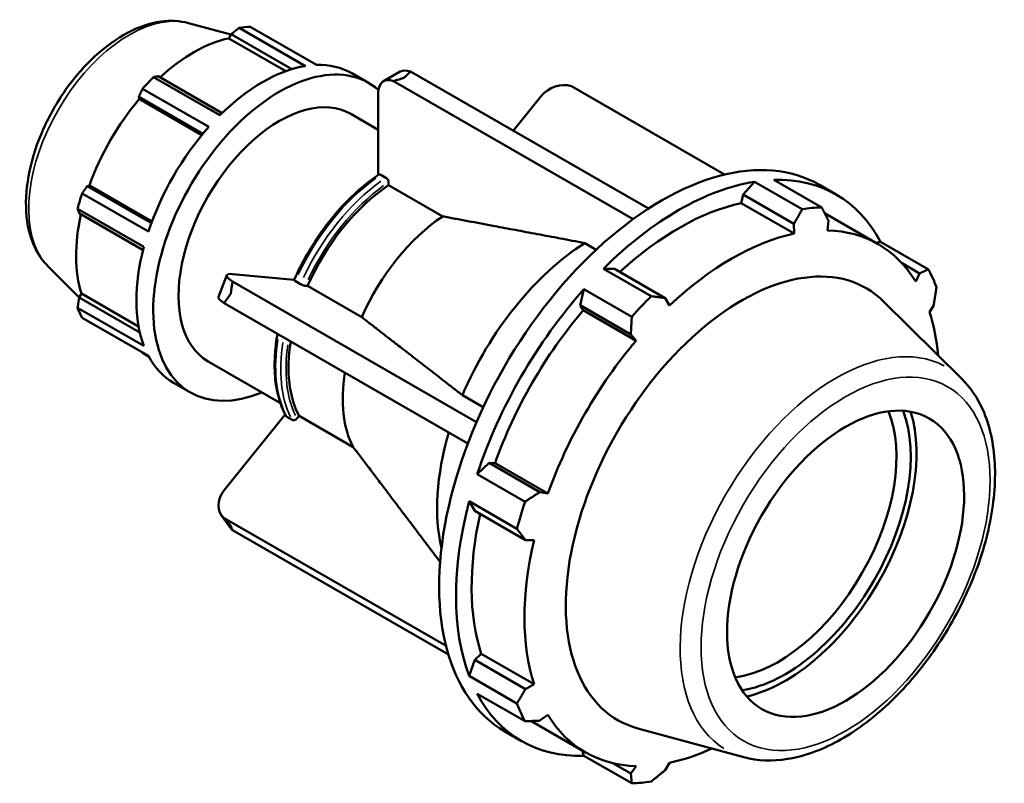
# Model space of a CAD drawing. Header units: inches. Extents: x -3.6 to 53.1, y -14.1 to 33.8.
# Tile 8 of 8: x 46.1 to 53.1, y 28.4 to 33.8. Entities that reach past the tile are written whole.
import ezdxf

# ---------------------------------------------------------------- set-up
doc = ezdxf.new("R2010")
doc.units = ezdxf.units.IN
doc.header["$MEASUREMENT"] = 0
doc.layers.add('Visible (ANSI)', color=7, linetype='Continuous', lineweight=50)
doc.layers.add('Visible Narrow (ANSI)', color=7, linetype='Continuous', lineweight=35)

msp = doc.modelspace()

# ---------------------------------------------------------------- linework, layer by layer
at = {"layer": 'Visible (ANSI)'}
for p, q in [((47.2961, 33.8022), (47.595, 33.7211)), ((47.7305, 33.7767), (48.1982, 33.5073)), ((47.5799, 33.695), (47.5966, 33.7241)), ((47.5966, 33.7241), (48.0246, 33.4776)), ((48.1204, 33.4998), (47.6527, 33.7691)), ((47.9819, 33.4635), (47.5799, 33.695)), ((47.5332, 33.1682), (47.0823, 33.4278)), ((48.4475, 33.4487), (48.5663, 33.3803)), ((48.7901, 33.4605), (48.6713, 33.3921)), ((48.8613, 33.4605), (50.5409, 32.4933)), ((47.0493, 33.4217), (47.517, 33.1523)), ((50.4326, 32.4189), (48.7425, 33.3921)), ((51.0789, 32.7336), (49.9974, 33.3564)), ((47.4393, 33.0703), (46.9716, 33.3396)), ((48.6343, 33.3104), (48.6343, 32.7303)), ((46.9445, 33.2825), (47.3973, 33.0218)), ((46.9482, 33.2672), (46.9445, 33.2825)), ((47.3899, 33.0129), (46.9482, 33.2672)), ((49.7813, 33.2845), (49.5868, 33.0427)), ((48.4405, 33.1619), (48.6343, 33.0503)), ((48.6889, 32.7118), (48.6528, 32.7326)), ((48.7075, 32.6591), (48.7075, 32.6797)), ((51.2892, 32.6834), (51.2107, 32.5921)), ((51.6266, 32.4891), (51.2892, 32.6834)), ((51.4266, 32.6967), (51.764, 32.5025)), ((51.7481, 32.6616), (51.8669, 32.5932)), ((46.5449, 32.6007), (47.0126, 32.3313)), ((46.5808, 32.6525), (46.5958, 32.6569)), ((47.0336, 32.3918), (46.5808, 32.6525)), ((47.0376, 32.4025), (46.5958, 32.6569)), ((49.0897, 32.439), (48.7075, 32.6591)), ((51.2107, 32.5921), (51.1965, 32.5318)), ((51.2107, 32.5921), (51.5685, 32.386)), ((51.1965, 32.5318), (51.5696, 32.317)), ((46.9804, 32.2229), (46.5127, 32.4922)), ((46.5237, 32.4604), (46.9747, 32.2007)), ((51.7891, 32.4582), (52.1623, 32.2434)), ((51.5685, 32.386), (51.5696, 32.317)), ((51.8053, 32.3398), (51.8117, 32.4096)), ((50.1733, 32.204), (50.0916, 32.251)), ((52.18, 32.2595), (52.1459, 32.2528)), ((52.5174, 32.0652), (52.18, 32.2595)), ((52.331, 32.1077), (52.454, 32.0368)), ((46.3063, 32.0834), (46.5246, 31.8673)), ((50.3023, 32.069), (50.2238, 32.0699)), ((50.2238, 32.0699), (50.5611, 31.8756)), ((50.6601, 31.8629), (50.3023, 32.069)), ((52.454, 32.0368), (52.4275, 31.9787)), ((47.566, 32.0238), (47.5066, 31.8707)), ((48.0418, 31.992), (47.6061, 32.0319)), ((47.6064, 31.9795), (49.3283, 30.9879)), ((48.0494, 31.9823), (48.0855, 31.9615)), ((48.1202, 31.9494), (48.1356, 31.948)), ((48.1356, 31.948), (48.5177, 31.7279)), ((50.0864, 31.925), (50.0591, 31.8124)), ((50.4238, 31.7307), (50.0864, 31.925)), ((46.5237, 31.8657), (46.5405, 31.8947)), ((46.952, 31.6191), (46.5237, 31.8657)), ((46.943, 31.6629), (46.5405, 31.8947)), ((49.2666, 30.8361), (47.547, 31.8264)), ((50.6897, 31.8102), (50.6601, 31.8629)), ((52.7528, 31.2927), (52.2011, 31.8387)), ((46.5127, 31.7946), (46.9804, 31.5253)), ((50.0591, 31.8124), (50.0809, 31.7766)), ((50.0591, 31.8124), (50.4169, 31.6064)), ((50.0809, 31.7766), (50.454, 31.5617)), ((52.5251, 31.7625), (52.5548, 31.8136)), ((47.0126, 31.4539), (46.5449, 31.7232)), ((50.4169, 31.6064), (50.454, 31.5617)), ((46.9716, 31.4756), (47.0141, 31.4511)), ((47.4345, 31.4149), (47.9435, 31.1218)), ((47.1899, 31.2649), (47.3087, 31.1965)), ((49.2283, 31.1776), (49.3756, 31.0928)), ((47.9775, 31.0417), (47.5467, 30.5061)), ((47.99, 31.0236), (48.0261, 31.0028)), ((48.0608, 31.0121), (48.0762, 31.0313)), ((48.0762, 31.0313), (48.4583, 30.8112)), ((49.4168, 30.6999), (49.333, 30.6201)), ((49.4587, 30.6988), (49.4168, 30.6999)), ((49.7746, 30.4939), (49.4168, 30.6999)), ((49.4587, 30.6988), (49.8318, 30.4839)), ((49.333, 30.6201), (49.6704, 30.4258)), ((49.8318, 30.4839), (49.7746, 30.4939)), ((49.2761, 30.4285), (49.316, 30.3607)), ((49.6135, 30.2342), (49.2761, 30.4285)), ((47.5268, 30.3315), (47.5862, 30.2467)), ((47.547, 30.3096), (49.1127, 29.408)), ((49.316, 30.3607), (49.6738, 30.1546)), ((49.1293, 29.3479), (47.6064, 30.2249)), ((49.6738, 30.1546), (49.7342, 30.1553)), ((49.3611, 29.3528), (49.316, 29.3104)), ((49.3611, 29.3528), (49.7342, 29.1379)), ((49.316, 29.3104), (49.2761, 29.1966)), ((49.6738, 29.1044), (49.316, 29.3104)), ((49.2761, 29.1966), (49.6135, 29.0024)), ((49.7342, 29.1379), (49.6738, 29.1044)), ((49.6704, 28.8763), (49.333, 29.0706)), ((49.7746, 28.8812), (49.8318, 28.9216)), ((49.7239, 28.8719), (50.097, 28.657)), ((49.5274, 28.8053), (49.6462, 28.7369)), ((51.2156, 28.6234), (50.4665, 28.8266)), ((50.074, 28.6703), (50.0864, 28.6334)), ((50.0864, 28.6334), (50.4238, 28.4391)), ((50.4169, 28.5084), (50.2908, 28.581)), ((50.454, 28.5605), (50.4169, 28.5084)), ((50.6601, 28.532), (50.6897, 28.5834))]:
    msp.add_line(p, q, dxfattribs=at)
for centre, major_axis, ratio, start_param, end_param in [((47.351, 32.6261), (0.6288, 1.0919), 0.578093, 0.343502, 0.438029), ((47.3308, 32.6378), (0.5848, 1.0155), 0.578093, 0.478032, 1.071949), ((47.9375, 32.2884), (-0.6288, -1.0919), 0.578093, 3.024716, 6.926686), ((47.8187, 32.3568), (0.6288, 1.0919), 0.578093, 0.438029, 1.1289), ((47.8187, 32.3568), (0.6288, 1.0919), 0.578093, 0, 0.343502), ((48.879, 33.3063), (-0.0888, 0.1543), 0.578093, 5.640565, 6.283185), ((47.351, 32.6261), (-0.6288, -1.0919), 0.578093, 4.270492, 4.36502), ((48.7602, 33.2379), (-0.0888, 0.1543), 0.578093, 5.640565, 7.070517), ((49.9071, 33.212), (0.1458, 0.1022), 0.787757, 0.493424, 1.923377), ((47.9375, 32.2884), (0.503, 0.8735), 0.578093, 0, 3.141593), ((47.3308, 32.6378), (0.5848, 1.0155), 0.578093, 1.26343, 1.874295), ((47.8187, 32.3568), (0.6288, 1.0919), 0.578093, 1.223427, 1.914298), ((50.6377, 30.7335), (1.1103, 1.9281), 0.578093, 0, 3.141593), ((50.7565, 30.6651), (-1.1103, -1.9281), 0.578093, 3.579622, 4.270492), ((50.7565, 30.6651), (1.1103, 1.9281), 0.578093, 5.935816, 6.626687), ((47.351, 32.6261), (-0.6288, -1.0919), 0.578093, 5.055891, 5.150418), ((48.7669, 31.8108), (-0.5403, -0.9382), 0.578093, 4.002719, 4.894593), ((50.7565, 30.6651), (-1.0326, -1.7932), 0.578093, 3.619624, 4.213542), ((47.3308, 32.6378), (0.5848, 1.0155), 0.578093, 2.065615, 2.659693), ((51.0939, 30.4708), (1.1103, 1.9281), 0.578093, 0.343502, 0.438029), ((50.7565, 30.6651), (1.0326, 1.7932), 0.578093, 0, 0.00321), ((49.1491, 31.5907), (-0.5403, -0.9382), 0.578093, 4.002719, 4.894593), ((51.1297, 30.4502), (-1.0326, -1.7932), 0.578093, 3.619624, 4.23049), ((51.1297, 30.4502), (1.0326, 1.7932), 0.578093, 5.975819, 6.586684), ((50.151, 31.0137), (-0.7772, -1.3497), 0.578093, 3.979016, 4.918296), ((47.8187, 32.3568), (0.6288, 1.0919), 0.578093, 2.008825, 2.699696), ((51.2012, 30.409), (0.8773, 1.5234), 0.578093, 6.13202, 9.575944), ((47.732, 31.9595), (-0.166, 0.0644), 0.209664, 5.650597, 7.08055), ((51.0939, 30.4708), (1.1103, 1.9281), 0.578093, 5.841289, 5.935816), ((50.7565, 30.6651), (-1.1103, -1.9281), 0.578093, 4.36502, 5.055891), ((47.6726, 31.8063), (-0.166, 0.0644), 0.209664, 0, 0.797364), ((51.0939, 30.4708), (-1.1103, -1.9281), 0.578093, 4.270492, 4.36502), ((47.351, 32.6261), (-0.6288, -1.0919), 0.578093, 5.841289, 5.935816), ((50.7565, 30.6651), (-1.0326, -1.7932), 0.578093, 4.405023, 5.015888), ((51.1297, 30.4502), (1.0326, 1.7932), 0.578093, 5.596403, 5.801286), ((48.7669, 31.8108), (-0.5403, -0.9382), 0.578093, 5.294518, 5.94179), ((51.1297, 30.4502), (-1.0326, -1.7932), 0.578093, 4.405023, 5.015888), ((47.8187, 32.3568), (-0.6288, -1.0919), 0.578093, 5.935816, 6.283185), ((49.1491, 31.5907), (-0.5403, -0.9382), 0.578093, 5.294518, 5.94179), ((51.4559, 30.2623), (-0.5904, -1.0252), 0.578093, 0.4142, 2.727393), ((51.5061, 30.2334), (0.6258, 1.0867), 0.578093, 3.575786, 5.848992), ((51.5061, 30.2334), (0.6544, 1.1364), 0.578093, 3.628732, 5.796046), ((50.151, 31.0137), (-0.7772, -1.3497), 0.578093, 5.104561, 5.733476), ((47.6726, 30.4336), (-0.1458, -0.1022), 0.787757, 5.064969, 6.494922), ((50.7565, 30.6651), (-1.1103, -1.9281), 0.578093, 5.150418, 5.841289), ((51.0939, 30.4708), (-1.1103, -1.9281), 0.578093, 5.055891, 5.150418), ((50.7565, 30.6651), (-1.0326, -1.7932), 0.578093, 5.207208, 5.801286), ((47.732, 30.3489), (-0.1458, -0.1022), 0.787757, 0, 0.211737), ((51.1297, 30.4502), (-1.0326, -1.7932), 0.578093, 5.190421, 5.801286), ((50.7565, 30.6651), (-1.1103, -1.9281), 0.578093, 5.935816, 6.626687), ((51.0939, 30.4708), (-1.1103, -1.9281), 0.578093, 5.841289, 5.935816), ((51.1297, 30.4502), (-1.0326, -1.7932), 0.578093, 5.975819, 6.586684), ((50.7565, 30.6651), (-1.0326, -1.7932), 0.578093, 6.27269, 6.283185), ((51.1297, 30.4502), (1.0326, 1.7932), 0.578093, 3.619624, 3.828375), ((51.0939, 30.4708), (-1.1103, -1.9281), 0.578093, 0.343502, 0.438029)]:
    msp.add_ellipse(centre, major_axis=major_axis, ratio=ratio, start_param=start_param, end_param=end_param, dxfattribs=at)
msp.add_ellipse((51.9329, 29.9876), major_axis=(0.5904, 1.0252), ratio=0.578093, dxfattribs=at)
for points, knots in [([(47.2961, 33.8022), (47.2332, 33.8193), (47.1663, 33.8221), (47.0224, 33.802), (46.9453, 33.7754), (46.7885, 33.6939), (46.7091, 33.6367), (46.56, 33.4993), (46.4902, 33.4191), (46.367, 33.2445), (46.3135, 33.1503), (46.227, 32.9562), (46.1942, 32.8564), (46.1528, 32.6593), (46.1444, 32.5621), (46.1559, 32.3797), (46.1755, 32.2942), (46.2355, 32.1681), (46.2673, 32.1219), (46.3063, 32.0834)], [5.650886, 5.650886, 5.650886, 5.650886, 5.922455, 5.922455, 6.234804, 6.234804, 6.573261, 6.573261, 6.912191, 6.912191, 7.248351, 7.248351, 7.584605, 7.584605, 7.923697, 7.923697, 8.261648, 8.261648, 8.490148, 8.490148, 8.490148, 8.490148]), ([(48.6393, 32.7336), (48.5915, 32.7019), (48.5442, 32.6656), (48.4518, 32.5846), (48.4067, 32.54), (48.3203, 32.444), (48.279, 32.3926), (48.2012, 32.2846), (48.1649, 32.2279), (48.0982, 32.1113), (48.0678, 32.0512), (48.0411, 31.9904)], [0.0746896, 0.0746896, 0.0746896, 0.0746896, 0.2542188, 0.2542188, 0.4337479, 0.4337479, 0.6132771, 0.6132771, 0.7928062, 0.7928062, 0.9723354, 0.9723354, 0.9723354, 0.9723354]), ([(48.6528, 32.7326), (48.6506, 32.7339), (48.6479, 32.7349), (48.6436, 32.7353), (48.6414, 32.7348), (48.6396, 32.7338), (48.6395, 32.7337), (48.6393, 32.7336)], [0, 0, 0, 0, 0.02463605, 0.02463605, 0.04930677, 0.04930677, 0.05150267, 0.05150267, 0.05150267, 0.05150267]), ([(48.7075, 32.6797), (48.7075, 32.6823), (48.7069, 32.6857), (48.7052, 32.6917), (48.7037, 32.6952), (48.7004, 32.7008), (48.6981, 32.7039), (48.6939, 32.7083), (48.6912, 32.7105), (48.6889, 32.7118)], [-0.09877173, -0.09877173, -0.09877173, -0.09877173, -0.07402054, -0.07402054, -0.04930677, -0.04930677, -0.02463605, -0.02463605, 0, 0, 0, 0]), ([(48.0411, 31.9904), (48.041, 31.9901), (48.0409, 31.9898), (48.0412, 31.9886), (48.0422, 31.9874), (48.0449, 31.9851), (48.0471, 31.9836), (48.0494, 31.9823)], [-0.05951943, -0.05951943, -0.05951943, -0.05951943, -0.04930677, -0.04930677, -0.02463605, -0.02463605, 0, 0, 0, 0]), ([(48.0855, 31.9615), (48.0878, 31.9602), (48.091, 31.9586), (48.0967, 31.9561), (48.1003, 31.9546), (48.1064, 31.9525), (48.1099, 31.9514), (48.1153, 31.9501), (48.1182, 31.9496), (48.1202, 31.9494)], [0, 0, 0, 0, 0.02463605, 0.02463605, 0.04930677, 0.04930677, 0.07402054, 0.07402054, 0.09877173, 0.09877173, 0.09877173, 0.09877173]), ([(47.923, 31.6099), (47.9149, 31.5644), (47.9092, 31.5196), (47.9016, 31.4183), (47.9016, 31.3625), (47.9103, 31.2564), (47.919, 31.206), (47.945, 31.1124), (47.9622, 31.069), (47.9837, 31.03)], [1.3451358, 1.3451358, 1.3451358, 1.3451358, 1.481256, 1.481256, 1.6608676, 1.6608676, 1.8404792, 1.8404792, 2.0200908, 2.0200908, 2.0200908, 2.0200908]), ([(51.2156, 28.6234), (51.3123, 28.5972), (51.4165, 28.5938), (51.6398, 28.6294), (51.7595, 28.6728), (52.0006, 28.8038), (52.1218, 28.8935), (52.3501, 29.1079), (52.4571, 29.2326), (52.6469, 29.504), (52.7297, 29.6505), (52.8634, 29.9515), (52.9144, 30.106), (52.9791, 30.4091), (52.9927, 30.5577), (52.9784, 30.8348), (52.9506, 30.9635), (52.8634, 31.1584), (52.8139, 31.2322), (52.7528, 31.2927)], [2.509294, 2.509294, 2.509294, 2.509294, 2.79594, 2.79594, 3.11366, 3.11366, 3.446111, 3.446111, 3.777947, 3.777947, 4.108027, 4.108027, 4.438192, 4.438192, 4.770207, 4.770207, 5.102333, 5.102333, 5.348555, 5.348555, 5.348555, 5.348555]), ([(47.9837, 31.03), (47.9838, 31.0297), (47.984, 31.0294), (47.9855, 31.027), (47.9877, 31.0249), (47.99, 31.0236)], [-0.02760972, -0.02760972, -0.02760972, -0.02760972, -0.02463605, -0.02463605, 0, 0, 0, 0]), ([(48.0261, 31.0028), (48.0284, 31.0015), (48.0316, 31.0005), (48.0373, 30.9999), (48.0409, 31.0003), (48.047, 31.0019), (48.0505, 31.0035), (48.0559, 31.0071), (48.0588, 31.0097), (48.0608, 31.0121)], [0, 0, 0, 0, 0.02463605, 0.02463605, 0.04930677, 0.04930677, 0.07402054, 0.07402054, 0.09877173, 0.09877173, 0.09877173, 0.09877173])]:
    msp.add_open_spline(points, degree=3, knots=knots, dxfattribs=at)
for points, weights in [([(47.6527, 33.7691), (47.624, 33.7462), (47.5966, 33.7241)], [1, 1.00106092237, 1.00130491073]), ([(47.0823, 33.4278), (47.066, 33.4249), (47.0493, 33.4217)], [1.00130491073, 1.00106092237, 1]), ([(46.9716, 33.3396), (46.9576, 33.3106), (46.9445, 33.2825)], [1, 1.00106092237, 1.00130491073]), ([(46.5808, 32.6525), (46.5631, 32.6272), (46.5449, 32.6007)], [1.00130491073, 1.00106092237, 1]), ([(46.5127, 32.4922), (46.5182, 32.476), (46.5237, 32.4604)], [1, 1.00106092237, 1.00130491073]), ([(51.5685, 32.386), (51.5972, 32.4364), (51.6266, 32.4891)], [1.00460021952, 1.00270682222, 1]), ([(51.764, 32.5025), (51.7885, 32.455), (51.8117, 32.4096)], [1, 1.00270682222, 1.00460021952]), ([(50.0916, 32.251), (49.5002, 32.3621), (49.0897, 32.439)], [1, 1.01664504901, 1]), ([(52.454, 32.0368), (52.4853, 32.0506), (52.5174, 32.0652)], [1.00460021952, 1.00270682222, 1]), ([(52.5742, 31.9392), (52.5645, 31.875), (52.5548, 31.8136)], [1, 1.00270682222, 1.00460021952]), ([(46.5237, 31.8657), (46.5182, 31.8309), (46.5127, 31.7946)], [1.00130491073, 1.00106092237, 1]), ([(50.5611, 31.8756), (50.6119, 31.869), (50.6601, 31.8629)], [1, 1.00270682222, 1.00460021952]), ([(48.5177, 31.7279), (48.8088, 31.5024), (49.2283, 31.1776)], [1, 1.01664504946, 1]), ([(50.4169, 31.6064), (50.4205, 31.6672), (50.4238, 31.7307)], [1.00460021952, 1.00270682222, 1]), ([(46.9702, 31.4783), (46.9709, 31.477), (46.9716, 31.4756)], [1.00010489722, 1.00005348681, 1]), ([(48.4583, 30.8112), (48.7158, 30.4707), (49.0713, 30.001)], [1, 1.01469424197, 1.00344434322]), ([(49.6704, 30.4258), (49.7238, 30.4604), (49.7746, 30.4939)], [1, 1.00270682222, 1.00460021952]), ([(49.6738, 30.1546), (49.6445, 30.1935), (49.6135, 30.2342)], [1.00460021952, 1.00270682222, 1]), ([(49.6135, 29.0024), (49.6445, 29.0543), (49.6738, 29.1044)], [1, 1.00270682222, 1.00460021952]), ([(49.7746, 28.8812), (49.7238, 28.8787), (49.6704, 28.8763)], [1.00460021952, 1.00270682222, 1]), ([(50.4238, 28.4391), (50.4205, 28.4743), (50.4169, 28.5084)], [1, 1.00270682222, 1.00460021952]), ([(50.6601, 28.532), (50.6119, 28.4929), (50.5611, 28.4524)], [1.00460021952, 1.00270682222, 1])]:
    msp.add_rational_spline(points, weights, degree=2, dxfattribs=at)
for points in [[(48.8196, 33.4176), (48.833, 33.432), (48.847, 33.4464), (48.8613, 33.4605)], [(48.7425, 33.3921), (48.7688, 33.4013), (48.7946, 33.4098), (48.8196, 33.4176)], [(47.5933, 31.8929), (47.5972, 31.921), (47.6015, 31.95), (47.6064, 31.9795)], [(47.547, 31.8264), (47.5624, 31.8491), (47.5779, 31.8713), (47.5933, 31.8929)], [(47.5933, 30.2557), (47.5779, 30.2728), (47.5624, 30.2908), (47.547, 30.3096)], [(47.6064, 30.2249), (47.6015, 30.235), (47.5972, 30.2453), (47.5933, 30.2557)]]:
    msp.add_open_spline(points, degree=3, dxfattribs=at)
at = {"layer": 'Visible Narrow (ANSI)'}
for centre, major_axis, start_param, end_param in [((46.8769, 32.8992), (-0.5006, -0.8693), 3.434721, 5.990057), ((48.7122, 31.8423), (0.5659, 0.9827), 0.902552, 1.711574), ((48.7483, 31.8215), (-0.5659, -0.9827), 4.044145, 4.853167), ((48.7669, 31.8108), (0.5528, 0.96), 0.904135, 1.709992), ((48.7122, 31.8423), (-0.5659, -0.9827), 5.299036, 5.911296), ((48.7483, 31.8215), (-0.5659, -0.9827), 5.299036, 5.911296), ((51.8667, 30.0258), (0.7774, 1.3501), 0.021031, 3.120562), ((48.7669, 31.8108), (-0.5528, -0.96), 5.31288, 5.910359)]:
    msp.add_ellipse(centre, major_axis=major_axis, ratio=0.578093, start_param=start_param, end_param=end_param, dxfattribs=at)
msp.add_ellipse((51.9329, 29.9876), major_axis=(-0.7197, -1.2498), ratio=0.578093, dxfattribs=at)

doc.saveas('drawing.dxf')
